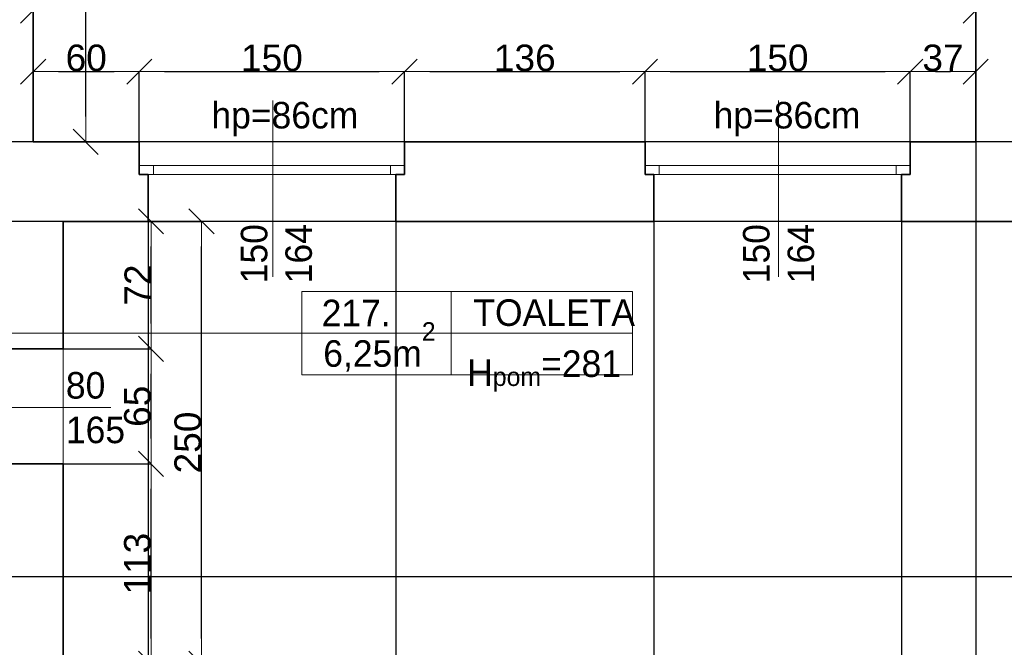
# Model space of a CAD drawing. Header units: metres. Extents: x 7506757 to 756746378, y 5735207 to 582114514.
# Tile 179 of 256: x 7535107 to 7540675, y 5888708 to 5892256. Entities that reach past the tile are written whole.
import ezdxf

# ---------------------------------------------------------------- set-up
doc = ezdxf.new("R2010")
doc.units = ezdxf.units.M
doc.header["$MEASUREMENT"] = 0
doc.header["$PDMODE"] = 2
doc.layers.get('0').update_dxf_attribs({"color": 250, "linetype": 'CONTINUOUS', "lineweight": 100, "plot": 0})
doc.layers.get('Defpoints').update_dxf_attribs({"linetype": 'CONTINUOUS'})
for name, color, linetype, lineweight in [('2D - Ogolne46', 7, 'CONTINUOUS', 18), ('M_OCIANA6', 5, 'CONTINUOUS', 35), ('M_OPISY1', 7, 'CONTINUOUS', 13), ('M_OPISY141', 7, 'CONTINUOUS', 0), ('m_umeblowanie1', 7, 'CONTINUOUS', 13), ('opis1', 7, 'CONTINUOUS', 13)]:
    doc.layers.add(name, color=color, linetype=linetype, lineweight=lineweight)
doc.layers.add('M_OPISY', color=7, linetype='CONTINUOUS')
doc.layers.add('PWYMIAR', color=7, linetype='CONTINUOUS')
doc.styles.add('GENERATED_STYLE_1', font='arial.ttf')
doc.styles.add('GENERATED_STYLE_2', font='txt')
doc.dimstyles.new('GENERATED_STYLE__1', dxfattribs={"dimtxt": 150, "dimasz": 142.5, "dimexe": 0.18, "dimexo": 0, "dimgap": 0.09, "dimtad": 1, "dimdec": 0, "dimlfac": 0.1, "dimzin": 0, "dimdsep": 46, "dimtxsty": 'GENERATED_STYLE_1', "dimblk": 'ARROWHEAD_6', "dimblk1": 'ARROWHEAD_6', "dimblk2": 'ARROWHEAD_6', "dimcen": 0.09, "dimclrd": 251, "dimclre": 251, "dimclrt": 7, "dimazin": 0, "dimtfac": 1, "dimtdec": 4, "dimtmove": 0, "dimatfit": 3, "dimfxl": 0, "dimtolj": 1, "dimtzin": 0, "dimarcsym": 0})
doc.dimstyles.new('GENERATED_STYLE__2', dxfattribs={"dimtxt": 150, "dimasz": 142.5, "dimexe": 0.18, "dimexo": 0, "dimgap": 0.09, "dimtad": 1, "dimtih": 1, "dimtoh": 1, "dimdec": 0, "dimlfac": 0.1, "dimzin": 0, "dimdsep": 46, "dimtxsty": 'GENERATED_STYLE_1', "dimblk": 'ARROWHEAD_6', "dimblk1": 'ARROWHEAD_6', "dimblk2": 'ARROWHEAD_6', "dimcen": 0.09, "dimclrd": 251, "dimclre": 251, "dimclrt": 7, "dimazin": 0, "dimtfac": 1, "dimtdec": 4, "dimtmove": 0, "dimatfit": 3, "dimfxl": 0, "dimtolj": 1, "dimtzin": 0, "dimarcsym": 0})
doc.dimstyles.new('GENERATED_STYLE__4', dxfattribs={"dimtxt": 150, "dimasz": 142.5, "dimexe": 0.18, "dimexo": 0, "dimgap": 0.09, "dimtad": 1, "dimtih": 1, "dimtoh": 1, "dimdec": 0, "dimlfac": 0.1, "dimzin": 0, "dimdsep": 46, "dimtxsty": 'GENERATED_STYLE_1', "dimblk": 'ARROWHEAD_6', "dimblk1": 'ARROWHEAD_6', "dimblk2": 'ARROWHEAD_6', "dimcen": 0.09, "dimclrd": 251, "dimclre": 251, "dimclrt": 7, "dimazin": 0, "dimtfac": 1, "dimtdec": 4, "dimtmove": 2, "dimatfit": 3, "dimfxl": 0, "dimtolj": 1, "dimtzin": 0, "dimarcsym": 0})

# ---------------------------------------------------------------- blocks, each defined once
blk = doc.blocks.new('Linia_107', base_point=(595573.7, 339504.4))
at = {"layer": 'M_OPISY1', "linetype": 'Continuous'}
blk.add_hatch(color=256, dxfattribs=at).paths.add_polyline_path([(593425.9, 339504.4), (593422.1, 339523.5), (593411.2, 339539.7), (593395, 339550.6), (593375.9, 339554.4), (593356.7, 339550.6), (593340.5, 339539.7), (593329.7, 339523.5), (593325.9, 339504.4), (593329.7, 339485.3), (593340.5, 339469), (593356.7, 339458.2), (593375.9, 339454.4), (593395, 339458.2), (593411.2, 339469), (593422.1, 339485.3)], flags=0)
blk.add_circle((593375.9, 339504.4), 50, dxfattribs=at)
at = {"layer": 'M_OPISY141', "linetype": 'Continuous'}
blk.add_line((595573.7, 339504.4), (593425.9, 339504.4), dxfattribs=at)
blk = doc.blocks.new('ARROWHEAD_6')
at = {"color": 0, "linetype": 'Continuous', "lineweight": 0}
for p, q in [((-0.5, -0.5), (0.5, 0.5)), ((0, 0), (-1, 0))]:
    blk.add_line(p, q, dxfattribs=at)
blk = doc.blocks.new('*D5059')
at = {"layer": 'Defpoints', "color": 0, "linetype": 'Continuous', "transparency": 16777216}
for p in [(7535783.4, 5891962.2), (7535183.4, 5891565.6), (7535783.4, 5891565.6)]:
    blk.add_point(p, dxfattribs=at)
at = {"layer": 'PWYMIAR', "color": 251, "linetype": 'Continuous', "lineweight": -2, "transparency": 16777216}
for p, q in [((7535183.4, 5891565.6), (7535183.4, 5891962.4)), ((7535325.9, 5891962.2), (7535640.9, 5891962.2)), ((7535783.4, 5891565.6), (7535783.4, 5891962.4))]:
    blk.add_line(p, q, dxfattribs=at)
at = {"layer": 'PWYMIAR', "color": 251, "linetype": 'Continuous', "lineweight": -2, "transparency": 16777216, "xscale": 142.5, "yscale": 142.5, "zscale": 142.5, "rotation": 180}
blk.add_blockref('ARROWHEAD_6', (7535183.4, 5891962.2), dxfattribs=at)
at = {"layer": 'PWYMIAR', "color": 251, "linetype": 'Continuous', "lineweight": -2, "transparency": 16777216, "xscale": 142.5, "yscale": 142.5, "zscale": 142.5}
blk.add_blockref('ARROWHEAD_6', (7535783.4, 5891962.2), dxfattribs=at)
at = {"layer": 'PWYMIAR', "color": 7, "linetype": 'Continuous', "lineweight": 13, "transparency": 16777216, "insert": (7535483.4, 5892038.9), "char_height": 150, "attachment_point": 5, "style": 'GENERATED_STYLE_1'}
blk.add_mtext('\\A1;60', dxfattribs=at)
blk = doc.blocks.new('*D5060')
at = {"layer": 'Defpoints', "color": 0, "linetype": 'Continuous', "transparency": 16777216}
for p in [(7537283.4, 5891962.2), (7535783.4, 5891565.6), (7537283.4, 5891565.6)]:
    blk.add_point(p, dxfattribs=at)
at = {"layer": 'PWYMIAR', "color": 251, "linetype": 'Continuous', "lineweight": -2, "transparency": 16777216}
for p, q in [((7535783.4, 5891565.6), (7535783.4, 5891962.4)), ((7535925.9, 5891962.2), (7537140.9, 5891962.2)), ((7537283.4, 5891565.6), (7537283.4, 5891962.4))]:
    blk.add_line(p, q, dxfattribs=at)
at = {"layer": 'PWYMIAR', "color": 251, "linetype": 'Continuous', "lineweight": -2, "transparency": 16777216, "xscale": 142.5, "yscale": 142.5, "zscale": 142.5, "rotation": 180}
blk.add_blockref('ARROWHEAD_6', (7535783.4, 5891962.2), dxfattribs=at)
at = {"layer": 'PWYMIAR', "color": 251, "linetype": 'Continuous', "lineweight": -2, "transparency": 16777216, "xscale": 142.5, "yscale": 142.5, "zscale": 142.5}
blk.add_blockref('ARROWHEAD_6', (7537283.4, 5891962.2), dxfattribs=at)
at = {"layer": 'PWYMIAR', "color": 7, "linetype": 'Continuous', "lineweight": 13, "transparency": 16777216, "insert": (7536533.4, 5892038.9), "char_height": 150, "attachment_point": 5, "style": 'GENERATED_STYLE_1'}
blk.add_mtext('\\A1;150', dxfattribs=at)
blk = doc.blocks.new('*D5061')
at = {"layer": 'Defpoints', "color": 0, "linetype": 'Continuous', "transparency": 16777216}
for p in [(7538643.4, 5891962.2), (7537283.4, 5891565.6), (7538643.4, 5891565.6)]:
    blk.add_point(p, dxfattribs=at)
at = {"layer": 'PWYMIAR', "color": 251, "linetype": 'Continuous', "lineweight": -2, "transparency": 16777216}
for p, q in [((7537283.4, 5891565.6), (7537283.4, 5891962.4)), ((7537425.9, 5891962.2), (7538500.9, 5891962.2)), ((7538643.4, 5891565.6), (7538643.4, 5891962.4))]:
    blk.add_line(p, q, dxfattribs=at)
at = {"layer": 'PWYMIAR', "color": 251, "linetype": 'Continuous', "lineweight": -2, "transparency": 16777216, "xscale": 142.5, "yscale": 142.5, "zscale": 142.5, "rotation": 180}
blk.add_blockref('ARROWHEAD_6', (7537283.4, 5891962.2), dxfattribs=at)
at = {"layer": 'PWYMIAR', "color": 251, "linetype": 'Continuous', "lineweight": -2, "transparency": 16777216, "xscale": 142.5, "yscale": 142.5, "zscale": 142.5}
blk.add_blockref('ARROWHEAD_6', (7538643.4, 5891962.2), dxfattribs=at)
at = {"layer": 'PWYMIAR', "color": 7, "linetype": 'Continuous', "lineweight": 13, "transparency": 16777216, "insert": (7537963.4, 5892038.9), "char_height": 150, "attachment_point": 5, "style": 'GENERATED_STYLE_1'}
blk.add_mtext('\\A1;136', dxfattribs=at)
blk = doc.blocks.new('*D5062')
at = {"layer": 'Defpoints', "color": 0, "linetype": 'Continuous', "transparency": 16777216}
for p in [(7540143.4, 5891962.2), (7538643.4, 5891565.6), (7540143.4, 5891565.6)]:
    blk.add_point(p, dxfattribs=at)
at = {"layer": 'PWYMIAR', "color": 251, "linetype": 'Continuous', "lineweight": -2, "transparency": 16777216}
for p, q in [((7538643.4, 5891565.6), (7538643.4, 5891962.4)), ((7538785.9, 5891962.2), (7540000.9, 5891962.2)), ((7540143.4, 5891565.6), (7540143.4, 5891962.4))]:
    blk.add_line(p, q, dxfattribs=at)
at = {"layer": 'PWYMIAR', "color": 251, "linetype": 'Continuous', "lineweight": -2, "transparency": 16777216, "xscale": 142.5, "yscale": 142.5, "zscale": 142.5, "rotation": 180}
blk.add_blockref('ARROWHEAD_6', (7538643.4, 5891962.2), dxfattribs=at)
at = {"layer": 'PWYMIAR', "color": 251, "linetype": 'Continuous', "lineweight": -2, "transparency": 16777216, "xscale": 142.5, "yscale": 142.5, "zscale": 142.5}
blk.add_blockref('ARROWHEAD_6', (7540143.4, 5891962.2), dxfattribs=at)
at = {"layer": 'PWYMIAR', "color": 7, "linetype": 'Continuous', "lineweight": 13, "transparency": 16777216, "insert": (7539393.4, 5892038.9), "char_height": 150, "attachment_point": 5, "style": 'GENERATED_STYLE_1'}
blk.add_mtext('\\A1;150', dxfattribs=at)
blk = doc.blocks.new('*D5063')
at = {"layer": 'Defpoints', "color": 0, "linetype": 'Continuous', "transparency": 16777216}
for p in [(7540513.4, 5891962.2), (7540143.4, 5891565.6), (7540513.4, 5891565.6)]:
    blk.add_point(p, dxfattribs=at)
at = {"layer": 'PWYMIAR', "color": 251, "linetype": 'Continuous', "lineweight": -2, "transparency": 16777216}
for p, q in [((7540143.4, 5891565.6), (7540143.4, 5891962.4)), ((7540285.9, 5891962.2), (7540370.9, 5891962.2)), ((7540513.4, 5891565.6), (7540513.4, 5891962.4))]:
    blk.add_line(p, q, dxfattribs=at)
at = {"layer": 'PWYMIAR', "color": 251, "linetype": 'Continuous', "lineweight": -2, "transparency": 16777216, "xscale": 142.5, "yscale": 142.5, "zscale": 142.5, "rotation": 180}
blk.add_blockref('ARROWHEAD_6', (7540143.4, 5891962.2), dxfattribs=at)
at = {"layer": 'PWYMIAR', "color": 251, "linetype": 'Continuous', "lineweight": -2, "transparency": 16777216, "xscale": 142.5, "yscale": 142.5, "zscale": 142.5}
blk.add_blockref('ARROWHEAD_6', (7540513.4, 5891962.2), dxfattribs=at)
at = {"layer": 'PWYMIAR', "color": 7, "linetype": 'Continuous', "lineweight": 13, "transparency": 16777216, "insert": (7540328.4, 5892038.9), "char_height": 150, "attachment_point": 5, "style": 'GENERATED_STYLE_1'}
blk.add_mtext('\\A1;37', dxfattribs=at)
blk = doc.blocks.new('*D5072')
at = {"layer": 'Defpoints', "color": 0, "linetype": 'Continuous', "transparency": 16777216}
for p in [(7540513.4, 5892307.6), (7535183.4, 5891565.6), (7540513.4, 5891565.6)]:
    blk.add_point(p, dxfattribs=at)
at = {"layer": 'PWYMIAR', "color": 251, "linetype": 'Continuous', "lineweight": -2, "transparency": 16777216}
for p, q in [((7535183.4, 5891565.6), (7535183.4, 5892307.8)), ((7535325.9, 5892307.6), (7540370.9, 5892307.6)), ((7540513.4, 5891565.6), (7540513.4, 5892307.8))]:
    blk.add_line(p, q, dxfattribs=at)
at = {"layer": 'PWYMIAR', "color": 251, "linetype": 'Continuous', "lineweight": -2, "transparency": 16777216, "xscale": 142.5, "yscale": 142.5, "zscale": 142.5, "rotation": 180}
blk.add_blockref('ARROWHEAD_6', (7535183.4, 5892307.6), dxfattribs=at)
at = {"layer": 'PWYMIAR', "color": 251, "linetype": 'Continuous', "lineweight": -2, "transparency": 16777216, "xscale": 142.5, "yscale": 142.5, "zscale": 142.5}
blk.add_blockref('ARROWHEAD_6', (7540513.4, 5892307.6), dxfattribs=at)
at = {"layer": 'PWYMIAR', "color": 7, "linetype": 'Continuous', "lineweight": 13, "transparency": 16777216, "insert": (7537848.4, 5892384.3), "char_height": 150, "attachment_point": 5, "style": 'GENERATED_STYLE_1'}
blk.add_mtext('\\A1;533', dxfattribs=at)
blk = doc.blocks.new('*D5079')
at = {"layer": 'Defpoints', "color": 0, "linetype": 'Continuous', "transparency": 16777216}
for p in [(7535183.4, 5895695.6), (7535480.3, 5895695.6), (7535183.4, 5891565.6)]:
    blk.add_point(p, dxfattribs=at)
at = {"layer": 'PWYMIAR', "color": 251, "linetype": 'Continuous', "lineweight": -2, "transparency": 16777216}
for p, q in [((7535183.4, 5895695.6), (7535480.5, 5895695.6)), ((7535480.3, 5891708.1), (7535480.3, 5895553.1)), ((7535183.4, 5891565.6), (7535480.5, 5891565.6))]:
    blk.add_line(p, q, dxfattribs=at)
at = {"layer": 'PWYMIAR', "color": 251, "linetype": 'Continuous', "lineweight": -2, "transparency": 16777216, "xscale": 142.5, "yscale": 142.5, "zscale": 142.5}
for p, rotation in [((7535480.3, 5895695.6), 90), ((7535480.3, 5891565.6), 270)]:
    blk.add_blockref('ARROWHEAD_6', p, dxfattribs=dict(at, rotation=rotation))
at = {"layer": 'PWYMIAR', "color": 7, "linetype": 'Continuous', "lineweight": 13, "transparency": 16777216, "insert": (7535403.6, 5893630.6), "char_height": 150, "attachment_point": 5, "rotation": 90, "style": 'GENERATED_STYLE_1'}
blk.add_mtext('\\A1;413', dxfattribs=at)
blk = doc.blocks.new('*D5270')
at = {"layer": 'Defpoints', "color": 0, "linetype": 'Continuous', "transparency": 16777216}
for p in [(7535833.4, 5891115.6), (7535353.4, 5888615.6), (7535833.4, 5887248.3)]:
    blk.add_point(p, dxfattribs=at)
at = {"layer": 'PWYMIAR', "color": 251, "linetype": 'Continuous', "lineweight": -2, "transparency": 16777216}
for p, q in [((7535833.4, 5891115.6), (7535833.4, 5887248.1)), ((7535353.4, 5888615.6), (7535353.4, 5887248.1)), ((7535495.9, 5887248.3), (7535690.9, 5887248.3))]:
    blk.add_line(p, q, dxfattribs=at)
at = {"layer": 'PWYMIAR', "color": 251, "linetype": 'Continuous', "lineweight": -2, "transparency": 16777216, "xscale": 142.5, "yscale": 142.5, "zscale": 142.5, "rotation": 180}
blk.add_blockref('ARROWHEAD_6', (7535353.4, 5887248.3), dxfattribs=at)
at = {"layer": 'PWYMIAR', "color": 251, "linetype": 'Continuous', "lineweight": -2, "transparency": 16777216, "xscale": 142.5, "yscale": 142.5, "zscale": 142.5}
blk.add_blockref('ARROWHEAD_6', (7535833.4, 5887248.3), dxfattribs=at)
at = {"layer": 'PWYMIAR', "color": 7, "linetype": 'Continuous', "lineweight": 13, "transparency": 16777216, "insert": (7535593.4, 5887325), "char_height": 150, "attachment_point": 5, "style": 'GENERATED_STYLE_1'}
blk.add_mtext('\\A1;48', dxfattribs=at)
blk = doc.blocks.new('*D5271')
at = {"layer": 'Defpoints', "color": 0, "linetype": 'Continuous', "transparency": 16777216}
for p in [(7535833.4, 5891115.6), (7537233.4, 5891115.6), (7537233.4, 5887248.3)]:
    blk.add_point(p, dxfattribs=at)
at = {"layer": 'PWYMIAR', "color": 251, "linetype": 'Continuous', "lineweight": -2, "transparency": 16777216}
for p, q in [((7535833.4, 5891115.6), (7535833.4, 5887248.1)), ((7537233.4, 5891115.6), (7537233.4, 5887248.1)), ((7535975.9, 5887248.3), (7537090.9, 5887248.3))]:
    blk.add_line(p, q, dxfattribs=at)
at = {"layer": 'PWYMIAR', "color": 251, "linetype": 'Continuous', "lineweight": -2, "transparency": 16777216, "xscale": 142.5, "yscale": 142.5, "zscale": 142.5, "rotation": 180}
blk.add_blockref('ARROWHEAD_6', (7535833.4, 5887248.3), dxfattribs=at)
at = {"layer": 'PWYMIAR', "color": 251, "linetype": 'Continuous', "lineweight": -2, "transparency": 16777216, "xscale": 142.5, "yscale": 142.5, "zscale": 142.5}
blk.add_blockref('ARROWHEAD_6', (7537233.4, 5887248.3), dxfattribs=at)
at = {"layer": 'PWYMIAR', "color": 7, "linetype": 'Continuous', "lineweight": 13, "transparency": 16777216, "insert": (7536533.4, 5887325), "char_height": 150, "attachment_point": 5, "style": 'GENERATED_STYLE_1'}
blk.add_mtext('\\A1;140', dxfattribs=at)
blk = doc.blocks.new('*D5272')
at = {"layer": 'Defpoints', "color": 0, "linetype": 'Continuous', "transparency": 16777216}
for p in [(7537233.4, 5891115.6), (7538693.4, 5891115.6), (7538693.4, 5887248.3)]:
    blk.add_point(p, dxfattribs=at)
at = {"layer": 'PWYMIAR', "color": 251, "linetype": 'Continuous', "lineweight": -2, "transparency": 16777216}
for p, q in [((7537233.4, 5891115.6), (7537233.4, 5887248.1)), ((7538693.4, 5891115.6), (7538693.4, 5887248.1)), ((7537375.9, 5887248.3), (7538550.9, 5887248.3))]:
    blk.add_line(p, q, dxfattribs=at)
at = {"layer": 'PWYMIAR', "color": 251, "linetype": 'Continuous', "lineweight": -2, "transparency": 16777216, "xscale": 142.5, "yscale": 142.5, "zscale": 142.5, "rotation": 180}
blk.add_blockref('ARROWHEAD_6', (7537233.4, 5887248.3), dxfattribs=at)
at = {"layer": 'PWYMIAR', "color": 251, "linetype": 'Continuous', "lineweight": -2, "transparency": 16777216, "xscale": 142.5, "yscale": 142.5, "zscale": 142.5}
blk.add_blockref('ARROWHEAD_6', (7538693.4, 5887248.3), dxfattribs=at)
at = {"layer": 'PWYMIAR', "color": 7, "linetype": 'Continuous', "lineweight": 13, "transparency": 16777216, "insert": (7537963.4, 5887325), "char_height": 150, "attachment_point": 5, "style": 'GENERATED_STYLE_1'}
blk.add_mtext('\\A1;146', dxfattribs=at)
blk = doc.blocks.new('*D5273')
at = {"layer": 'Defpoints', "color": 0, "linetype": 'Continuous', "transparency": 16777216}
for p in [(7538693.4, 5891115.6), (7540093.4, 5891115.6), (7540093.4, 5887248.3)]:
    blk.add_point(p, dxfattribs=at)
at = {"layer": 'PWYMIAR', "color": 251, "linetype": 'Continuous', "lineweight": -2, "transparency": 16777216}
for p, q in [((7538693.4, 5891115.6), (7538693.4, 5887248.1)), ((7540093.4, 5891115.6), (7540093.4, 5887248.1)), ((7538835.9, 5887248.3), (7539950.9, 5887248.3))]:
    blk.add_line(p, q, dxfattribs=at)
at = {"layer": 'PWYMIAR', "color": 251, "linetype": 'Continuous', "lineweight": -2, "transparency": 16777216, "xscale": 142.5, "yscale": 142.5, "zscale": 142.5, "rotation": 180}
blk.add_blockref('ARROWHEAD_6', (7538693.4, 5887248.3), dxfattribs=at)
at = {"layer": 'PWYMIAR', "color": 251, "linetype": 'Continuous', "lineweight": -2, "transparency": 16777216, "xscale": 142.5, "yscale": 142.5, "zscale": 142.5}
blk.add_blockref('ARROWHEAD_6', (7540093.4, 5887248.3), dxfattribs=at)
at = {"layer": 'PWYMIAR', "color": 7, "linetype": 'Continuous', "lineweight": 13, "transparency": 16777216, "insert": (7539393.4, 5887325), "char_height": 150, "attachment_point": 5, "style": 'GENERATED_STYLE_1'}
blk.add_mtext('\\A1;140', dxfattribs=at)
blk = doc.blocks.new('*D5274')
at = {"layer": 'Defpoints', "color": 0, "linetype": 'Continuous', "transparency": 16777216}
for p in [(7540093.4, 5891115.6), (7541753.4, 5891115.6), (7541753.4, 5887248.3)]:
    blk.add_point(p, dxfattribs=at)
at = {"layer": 'PWYMIAR', "color": 251, "linetype": 'Continuous', "lineweight": -2, "transparency": 16777216}
for p, q in [((7540093.4, 5891115.6), (7540093.4, 5887248.1)), ((7541753.4, 5891115.6), (7541753.4, 5887248.1)), ((7540235.9, 5887248.3), (7541610.9, 5887248.3))]:
    blk.add_line(p, q, dxfattribs=at)
at = {"layer": 'PWYMIAR', "color": 251, "linetype": 'Continuous', "lineweight": -2, "transparency": 16777216, "xscale": 142.5, "yscale": 142.5, "zscale": 142.5, "rotation": 180}
blk.add_blockref('ARROWHEAD_6', (7540093.4, 5887248.3), dxfattribs=at)
at = {"layer": 'PWYMIAR', "color": 251, "linetype": 'Continuous', "lineweight": -2, "transparency": 16777216, "xscale": 142.5, "yscale": 142.5, "zscale": 142.5}
blk.add_blockref('ARROWHEAD_6', (7541753.4, 5887248.3), dxfattribs=at)
at = {"layer": 'PWYMIAR', "color": 7, "linetype": 'Continuous', "lineweight": 13, "transparency": 16777216, "insert": (7540923.4, 5887325), "char_height": 150, "attachment_point": 5, "style": 'GENERATED_STYLE_1'}
blk.add_mtext('\\A1;166', dxfattribs=at)
blk = doc.blocks.new('*D5283')
at = {"layer": 'Defpoints', "color": 0, "linetype": 'Continuous', "transparency": 16777216}
for p in [(7531907.1, 5889105.6), (7552133.4, 5889105.6), (7527313.4, 5889055.6)]:
    blk.add_point(p, dxfattribs=at)
at = {"layer": 'PWYMIAR', "color": 251, "linetype": 'Continuous', "lineweight": -2, "transparency": 16777216}
for p, q in [((7531907.1, 5889248.1), (7531907.1, 5889490.2)), ((7552133.4, 5889105.6), (7531906.9, 5889105.6)), ((7531907.1, 5889055.6), (7531907.1, 5889105.6)), ((7527313.4, 5889055.6), (7531907.3, 5889055.6)), ((7531907.1, 5888913.1), (7531907.1, 5888770.6))]:
    blk.add_line(p, q, dxfattribs=at)
at = {"layer": 'PWYMIAR', "color": 251, "linetype": 'Continuous', "lineweight": -2, "transparency": 16777216, "xscale": 142.5, "yscale": 142.5, "zscale": 142.5}
for p, rotation in [((7531907.1, 5889105.6), 270), ((7531907.1, 5889055.6), 90)]:
    blk.add_blockref('ARROWHEAD_6', p, dxfattribs=dict(at, rotation=rotation))
at = {"layer": 'PWYMIAR', "color": 7, "linetype": 'Continuous', "lineweight": 13, "transparency": 16777216, "insert": (7531830.8, 5889440.4), "char_height": 150, "attachment_point": 5, "rotation": 90, "style": 'GENERATED_STYLE_1'}
blk.add_mtext('\\A1;5', dxfattribs=at)
blk = doc.blocks.new('*D5284')
at = {"layer": 'Defpoints', "color": 0, "linetype": 'Continuous', "transparency": 16777216}
for p in [(7531907.1, 5889235.6), (7532713.4, 5889235.6), (7552133.4, 5889105.6)]:
    blk.add_point(p, dxfattribs=at)
at = {"layer": 'PWYMIAR', "color": 251, "linetype": 'Continuous', "lineweight": -2, "transparency": 16777216}
for p, q in [((7531907.1, 5889378.1), (7531907.1, 5889721.5)), ((7532713.4, 5889235.6), (7531906.9, 5889235.6)), ((7531907.1, 5889105.6), (7531907.1, 5889235.6)), ((7552133.4, 5889105.6), (7531906.9, 5889105.6)), ((7531907.1, 5888963.1), (7531907.1, 5888820.6))]:
    blk.add_line(p, q, dxfattribs=at)
at = {"layer": 'PWYMIAR', "color": 251, "linetype": 'Continuous', "lineweight": -2, "transparency": 16777216, "xscale": 142.5, "yscale": 142.5, "zscale": 142.5}
for p, rotation in [((7531907.1, 5889235.6), 270), ((7531907.1, 5889105.6), 90)]:
    blk.add_blockref('ARROWHEAD_6', p, dxfattribs=dict(at, rotation=rotation))
at = {"layer": 'PWYMIAR', "color": 7, "linetype": 'Continuous', "lineweight": 13, "transparency": 16777216, "insert": (7531830.4, 5889621.1), "char_height": 150, "attachment_point": 5, "rotation": 90, "style": 'GENERATED_STYLE_1'}
blk.add_mtext('\\A1;13', dxfattribs=at)
blk = doc.blocks.new('*D5285')
at = {"layer": 'Defpoints', "color": 0, "linetype": 'Continuous', "transparency": 16777216}
for p in [(7531907.1, 5891115.6), (7549553.4, 5891115.6), (7532713.4, 5889235.6)]:
    blk.add_point(p, dxfattribs=at)
at = {"layer": 'PWYMIAR', "color": 251, "linetype": 'Continuous', "lineweight": -2, "transparency": 16777216}
for p, q in [((7549553.4, 5891115.6), (7531906.9, 5891115.6)), ((7531907.1, 5889378.1), (7531907.1, 5890973.1)), ((7532713.4, 5889235.6), (7531906.9, 5889235.6))]:
    blk.add_line(p, q, dxfattribs=at)
at = {"layer": 'PWYMIAR', "color": 251, "linetype": 'Continuous', "lineweight": -2, "transparency": 16777216, "xscale": 142.5, "yscale": 142.5, "zscale": 142.5}
for p, rotation in [((7531907.1, 5891115.6), 90), ((7531907.1, 5889235.6), 270)]:
    blk.add_blockref('ARROWHEAD_6', p, dxfattribs=dict(at, rotation=rotation))
at = {"layer": 'PWYMIAR', "color": 7, "linetype": 'Continuous', "lineweight": 13, "transparency": 16777216, "insert": (7531830.5, 5890175.6), "char_height": 150, "attachment_point": 5, "rotation": 90, "style": 'GENERATED_STYLE_1'}
blk.add_mtext('\\A1;188', dxfattribs=at)
blk = doc.blocks.new('*D5286')
at = {"layer": 'Defpoints', "color": 0, "linetype": 'Continuous', "transparency": 16777216}
for p in [(7531907.1, 5891565.6), (7543943.4, 5891565.6), (7549553.4, 5891115.6)]:
    blk.add_point(p, dxfattribs=at)
at = {"layer": 'PWYMIAR', "color": 251, "linetype": 'Continuous', "lineweight": -2, "transparency": 16777216}
for p, q in [((7543943.4, 5891565.6), (7531906.9, 5891565.6)), ((7531907.1, 5891258.1), (7531907.1, 5891423.1)), ((7549553.4, 5891115.6), (7531906.9, 5891115.6))]:
    blk.add_line(p, q, dxfattribs=at)
at = {"layer": 'PWYMIAR', "color": 251, "linetype": 'Continuous', "lineweight": -2, "transparency": 16777216, "xscale": 142.5, "yscale": 142.5, "zscale": 142.5}
for p, rotation in [((7531907.1, 5891565.6), 90), ((7531907.1, 5891115.6), 270)]:
    blk.add_blockref('ARROWHEAD_6', p, dxfattribs=dict(at, rotation=rotation))
at = {"layer": 'PWYMIAR', "color": 7, "linetype": 'Continuous', "lineweight": 13, "transparency": 16777216, "insert": (7531830.8, 5891340.6), "char_height": 150, "attachment_point": 5, "rotation": 90, "style": 'GENERATED_STYLE_1'}
blk.add_mtext('\\A1;45', dxfattribs=at)
blk = doc.blocks.new('*D5291')
at = {"layer": 'Defpoints', "color": 0, "linetype": 'Continuous', "transparency": 16777216}
for p in [(7534733.4, 5889235.6), (7535353.4, 5888615.6), (7535353.4, 5886859.1)]:
    blk.add_point(p, dxfattribs=at)
at = {"layer": 'PWYMIAR', "color": 251, "linetype": 'Continuous', "lineweight": -2, "transparency": 16777216}
for p, q in [((7534733.4, 5889235.6), (7534733.4, 5886858.9)), ((7535353.4, 5888615.6), (7535353.4, 5886858.9)), ((7534875.9, 5886859.1), (7535210.9, 5886859.1))]:
    blk.add_line(p, q, dxfattribs=at)
at = {"layer": 'PWYMIAR', "color": 251, "linetype": 'Continuous', "lineweight": -2, "transparency": 16777216, "xscale": 142.5, "yscale": 142.5, "zscale": 142.5, "rotation": 180}
blk.add_blockref('ARROWHEAD_6', (7534733.4, 5886859.1), dxfattribs=at)
at = {"layer": 'PWYMIAR', "color": 251, "linetype": 'Continuous', "lineweight": -2, "transparency": 16777216, "xscale": 142.5, "yscale": 142.5, "zscale": 142.5}
blk.add_blockref('ARROWHEAD_6', (7535353.4, 5886859.1), dxfattribs=at)
at = {"layer": 'PWYMIAR', "color": 7, "linetype": 'Continuous', "lineweight": 13, "transparency": 16777216, "insert": (7535043.4, 5886935.8), "char_height": 150, "attachment_point": 5, "style": 'GENERATED_STYLE_1'}
blk.add_mtext('\\A1;62', dxfattribs=at)
blk = doc.blocks.new('*D5292')
at = {"layer": 'Defpoints', "color": 0, "linetype": 'Continuous', "transparency": 16777216}
for p in [(7540513.4, 5891565.6), (7535353.4, 5888615.6), (7540513.4, 5886859.1)]:
    blk.add_point(p, dxfattribs=at)
at = {"layer": 'PWYMIAR', "color": 251, "linetype": 'Continuous', "lineweight": -2, "transparency": 16777216}
for p, q in [((7540513.4, 5891565.6), (7540513.4, 5886858.9)), ((7535353.4, 5888615.6), (7535353.4, 5886858.9)), ((7535495.9, 5886859.1), (7540370.9, 5886859.1))]:
    blk.add_line(p, q, dxfattribs=at)
at = {"layer": 'PWYMIAR', "color": 251, "linetype": 'Continuous', "lineweight": -2, "transparency": 16777216, "xscale": 142.5, "yscale": 142.5, "zscale": 142.5, "rotation": 180}
blk.add_blockref('ARROWHEAD_6', (7535353.4, 5886859.1), dxfattribs=at)
at = {"layer": 'PWYMIAR', "color": 251, "linetype": 'Continuous', "lineweight": -2, "transparency": 16777216, "xscale": 142.5, "yscale": 142.5, "zscale": 142.5}
blk.add_blockref('ARROWHEAD_6', (7540513.4, 5886859.1), dxfattribs=at)
at = {"layer": 'PWYMIAR', "color": 7, "linetype": 'Continuous', "lineweight": 13, "transparency": 16777216, "insert": (7537933.4, 5886935.8), "char_height": 150, "attachment_point": 5, "style": 'GENERATED_STYLE_1'}
blk.add_mtext('\\A1;516', dxfattribs=at)
blk = doc.blocks.new('*D5293')
at = {"layer": 'Defpoints', "color": 0, "linetype": 'Continuous', "transparency": 16777216}
for p in [(7540513.4, 5891565.6), (7540963.4, 5891565.6), (7540963.4, 5886859.1)]:
    blk.add_point(p, dxfattribs=at)
at = {"layer": 'PWYMIAR', "color": 251, "linetype": 'Continuous', "lineweight": -2, "transparency": 16777216}
for p, q in [((7540513.4, 5891565.6), (7540513.4, 5886858.9)), ((7540963.4, 5891565.6), (7540963.4, 5886858.9)), ((7540655.9, 5886859.1), (7540820.9, 5886859.1))]:
    blk.add_line(p, q, dxfattribs=at)
at = {"layer": 'PWYMIAR', "color": 251, "linetype": 'Continuous', "lineweight": -2, "transparency": 16777216, "xscale": 142.5, "yscale": 142.5, "zscale": 142.5, "rotation": 180}
blk.add_blockref('ARROWHEAD_6', (7540513.4, 5886859.1), dxfattribs=at)
at = {"layer": 'PWYMIAR', "color": 251, "linetype": 'Continuous', "lineweight": -2, "transparency": 16777216, "xscale": 142.5, "yscale": 142.5, "zscale": 142.5}
blk.add_blockref('ARROWHEAD_6', (7540963.4, 5886859.1), dxfattribs=at)
at = {"layer": 'PWYMIAR', "color": 7, "linetype": 'Continuous', "lineweight": 13, "transparency": 16777216, "insert": (7540738.4, 5886935.5), "char_height": 150, "attachment_point": 5, "style": 'GENERATED_STYLE_1'}
blk.add_mtext('\\A1;45', dxfattribs=at)
blk = doc.blocks.new('*D5376')
at = {"layer": 'Defpoints', "color": 0, "linetype": 'Continuous', "transparency": 16777216}
for p in [(7535353.4, 5889745.6), (7535850.1, 5889745.6), (7535353.4, 5888615.6)]:
    blk.add_point(p, dxfattribs=at)
at = {"layer": 'PWYMIAR', "color": 251, "linetype": 'Continuous', "lineweight": -2, "transparency": 16777216}
for p, q in [((7535353.4, 5889745.6), (7535850.3, 5889745.6)), ((7535850.1, 5888758.1), (7535850.1, 5889603.1)), ((7535353.4, 5888615.6), (7535850.3, 5888615.6))]:
    blk.add_line(p, q, dxfattribs=at)
at = {"layer": 'PWYMIAR', "color": 251, "linetype": 'Continuous', "lineweight": -2, "transparency": 16777216, "xscale": 142.5, "yscale": 142.5, "zscale": 142.5}
for p, rotation in [((7535850.1, 5889745.6), 90), ((7535850.1, 5888615.6), 270)]:
    blk.add_blockref('ARROWHEAD_6', p, dxfattribs=dict(at, rotation=rotation))
at = {"layer": 'PWYMIAR', "color": 7, "linetype": 'Continuous', "lineweight": 13, "transparency": 16777216, "insert": (7535773.4, 5889180.6), "char_height": 150, "attachment_point": 5, "rotation": 90, "style": 'GENERATED_STYLE_1'}
blk.add_mtext('\\A1;113', dxfattribs=at)
blk = doc.blocks.new('*D5377')
at = {"layer": 'Defpoints', "color": 0, "linetype": 'Continuous', "transparency": 16777216}
for p in [(7535353.4, 5890395.6), (7535850.1, 5890395.6), (7535353.4, 5889745.6)]:
    blk.add_point(p, dxfattribs=at)
at = {"layer": 'PWYMIAR', "color": 251, "linetype": 'Continuous', "lineweight": -2, "transparency": 16777216}
for p, q in [((7535353.4, 5890395.6), (7535850.3, 5890395.6)), ((7535850.1, 5889888.1), (7535850.1, 5890253.1)), ((7535353.4, 5889745.6), (7535850.3, 5889745.6))]:
    blk.add_line(p, q, dxfattribs=at)
at = {"layer": 'PWYMIAR', "color": 251, "linetype": 'Continuous', "lineweight": -2, "transparency": 16777216, "xscale": 142.5, "yscale": 142.5, "zscale": 142.5}
for p, rotation in [((7535850.1, 5890395.6), 90), ((7535850.1, 5889745.6), 270)]:
    blk.add_blockref('ARROWHEAD_6', p, dxfattribs=dict(at, rotation=rotation))
at = {"layer": 'PWYMIAR', "color": 7, "linetype": 'Continuous', "lineweight": 13, "transparency": 16777216, "insert": (7535773.4, 5890070.6), "char_height": 150, "attachment_point": 5, "rotation": 90, "style": 'GENERATED_STYLE_1'}
blk.add_mtext('\\A1;65', dxfattribs=at)
blk = doc.blocks.new('*D5378')
at = {"layer": 'Defpoints', "color": 0, "linetype": 'Continuous', "transparency": 16777216}
for p in [(7535353.4, 5891115.6), (7535850.1, 5891115.6), (7535353.4, 5890395.6)]:
    blk.add_point(p, dxfattribs=at)
at = {"layer": 'PWYMIAR', "color": 251, "linetype": 'Continuous', "lineweight": -2, "transparency": 16777216}
for p, q in [((7535353.4, 5891115.6), (7535850.3, 5891115.6)), ((7535850.1, 5890538.1), (7535850.1, 5890973.1)), ((7535353.4, 5890395.6), (7535850.3, 5890395.6))]:
    blk.add_line(p, q, dxfattribs=at)
at = {"layer": 'PWYMIAR', "color": 251, "linetype": 'Continuous', "lineweight": -2, "transparency": 16777216, "xscale": 142.5, "yscale": 142.5, "zscale": 142.5}
for p, rotation in [((7535850.1, 5891115.6), 90), ((7535850.1, 5890395.6), 270)]:
    blk.add_blockref('ARROWHEAD_6', p, dxfattribs=dict(at, rotation=rotation))
at = {"layer": 'PWYMIAR', "color": 7, "linetype": 'Continuous', "lineweight": 13, "transparency": 16777216, "insert": (7535774.7, 5890755.6), "char_height": 150, "attachment_point": 5, "rotation": 90, "style": 'GENERATED_STYLE_1'}
blk.add_mtext('\\A1;72', dxfattribs=at)
blk = doc.blocks.new('*D5379')
at = {"layer": 'Defpoints', "color": 0, "linetype": 'Continuous', "transparency": 16777216}
for p in [(7535353.4, 5891115.6), (7536134.8, 5891115.6), (7535353.4, 5888615.6)]:
    blk.add_point(p, dxfattribs=at)
at = {"layer": 'PWYMIAR', "color": 251, "linetype": 'Continuous', "lineweight": -2, "transparency": 16777216}
for p, q in [((7535353.4, 5891115.6), (7536135, 5891115.6)), ((7536134.8, 5888758.1), (7536134.8, 5890973.1)), ((7535353.4, 5888615.6), (7536135, 5888615.6))]:
    blk.add_line(p, q, dxfattribs=at)
at = {"layer": 'PWYMIAR', "color": 251, "linetype": 'Continuous', "lineweight": -2, "transparency": 16777216, "xscale": 142.5, "yscale": 142.5, "zscale": 142.5}
for p, rotation in [((7536134.8, 5891115.6), 90), ((7536134.8, 5888615.6), 270)]:
    blk.add_blockref('ARROWHEAD_6', p, dxfattribs=dict(at, rotation=rotation))
at = {"layer": 'PWYMIAR', "color": 7, "linetype": 'Continuous', "lineweight": 13, "transparency": 16777216, "insert": (7536058.2, 5889865.6), "char_height": 150, "attachment_point": 5, "rotation": 90, "style": 'GENERATED_STYLE_1'}
blk.add_mtext('\\A1;250', dxfattribs=at)

msp = doc.modelspace()

# ---------------------------------------------------------------- linework, layer by layer
at = {"layer": 'M_OCIANA6', "linetype": 'Continuous'}
for p, q in [((7535183.4, 5891565.6), (7535183.4, 5895695.6)), ((7540513.4, 5891565.6), (7540513.4, 5895695.6)), ((7535783.4, 5891565.6), (7535183.4, 5891565.6)), ((7535783.4, 5891380.6), (7535783.4, 5891565.6)), ((7538643.4, 5891565.6), (7537283.4, 5891565.6)), ((7537283.4, 5891380.6), (7537283.4, 5891565.6)), ((7538643.4, 5891380.6), (7538643.4, 5891565.6)), ((7540513.4, 5891565.6), (7540143.4, 5891565.6)), ((7540143.4, 5891380.6), (7540143.4, 5891565.6)), ((7535783.4, 5891380.6), (7535833.4, 5891380.6)), ((7535833.4, 5891380.6), (7535833.4, 5891115.6)), ((7537283.4, 5891380.6), (7537233.4, 5891380.6)), ((7537233.4, 5891380.6), (7537233.4, 5891115.6)), ((7538643.4, 5891380.6), (7538693.4, 5891380.6)), ((7538693.4, 5891380.6), (7538693.4, 5891115.6)), ((7540143.4, 5891380.6), (7540093.4, 5891380.6)), ((7540093.4, 5891380.6), (7540093.4, 5891115.6)), ((7535353.4, 5891115.6), (7535353.4, 5890395.6)), ((7535833.4, 5891115.6), (7535353.4, 5891115.6)), ((7538693.4, 5891115.6), (7537233.4, 5891115.6)), ((7541753.4, 5891115.6), (7540093.4, 5891115.6)), ((7534958.4, 5890395.6), (7535353.4, 5890395.6)), ((7535353.4, 5889745.6), (7534958.4, 5889745.6)), ((7535353.4, 5889745.6), (7535353.4, 5888615.6))]:
    msp.add_line(p, q, dxfattribs=at)
at = {"layer": 'M_OPISY141', "linetype": 'Continuous'}
for p, q in [((7536538.4, 5890801.8), (7536538.4, 5891799)), ((7539398.4, 5890801.8), (7539398.4, 5891799)), ((7536702.4, 5890719.1), (7538573.4, 5890719.1)), ((7536702.4, 5890248), (7536702.4, 5890719.1)), ((7537546.9, 5890719.1), (7537546.9, 5890248)), ((7538573.4, 5890719.1), (7538573.4, 5890248)), ((7536702.4, 5890483.6), (7538573.4, 5890483.6)), ((7538573.4, 5890248), (7536702.4, 5890248)), ((7535623.3, 5890063.1), (7534626, 5890063.1))]:
    msp.add_line(p, q, dxfattribs=at)
at = {"layer": 'm_umeblowanie1', "linetype": 'Continuous'}
for p, q in [((7535773.4, 5891565.6), (7537283.4, 5891565.6)), ((7538643.4, 5891565.6), (7540143.4, 5891565.6)), ((7535783.4, 5891430.6), (7537283.4, 5891430.6)), ((7535833.4, 5891380.6), (7537283.4, 5891380.6)), ((7535863.4, 5891380.6), (7535863.4, 5891430.6)), ((7537203.4, 5891380.6), (7537203.4, 5891430.6)), ((7537203.4, 5891380.6), (7537233.4, 5891380.6)), ((7538643.4, 5891430.6), (7540143.4, 5891430.6)), ((7538693.4, 5891380.6), (7540143.4, 5891380.6)), ((7538723.4, 5891380.6), (7538723.4, 5891430.6)), ((7540063.4, 5891380.6), (7540063.4, 5891430.6)), ((7540063.4, 5891380.6), (7540093.4, 5891380.6)), ((7535833.4, 5891115.6), (7537233.4, 5891115.6)), ((7538693.4, 5891115.6), (7540093.4, 5891115.6)), ((7535353.4, 5890395.6), (7535353.4, 5889745.6))]:
    msp.add_line(p, q, dxfattribs=at)

# ---------------------------------------------------------------- block references
at = {"layer": 'M_OPISY', "linetype": 'Continuous'}
msp.add_blockref('Linia_107', (7536702.4, 5890483.6), dxfattribs=at)

# ---------------------------------------------------------------- texts
at = {"layer": '2D - Ogolne46', "linetype": 'Continuous', "insert": (7536823.8, 5890265.9), "char_height": 150, "attachment_point": 7, "style": 'GENERATED_STYLE_2'}
msp.add_mtext('{6,25m\\A1{\\H0.7x;\\S2^  ;}}', dxfattribs=at)
at = {"layer": 'opis1', "linetype": 'Continuous', "char_height": 150, "style": 'GENERATED_STYLE_2'}
for s, insert, attachment_point in [('{hp=86cm}', (7537022, 5891790.8), 3), ('{hp=86cm}', (7539862, 5891790.8), 3), ('{217.}', (7536814.9, 5890672.9), 1), ('{TOALETA}', (7537672.5, 5890674.9), 1), ('{H\\A1{\\H0.7x;\\S ^ pom;}=281}', (7537637.9, 5890437.3), 1)]:
    msp.add_mtext(s, dxfattribs=dict(at, insert=insert, attachment_point=attachment_point))
at = {"layer": 'opis1', "linetype": 'Continuous', "char_height": 150, "width": 349.992, "attachment_point": 1, "rotation": 90, "line_spacing_factor": 1.007581, "style": 'GENERATED_STYLE_2'}
for insert in [(7536357.6, 5890765.6), (7539197.6, 5890765.6)]:
    msp.add_mtext('{150\\P164}', dxfattribs=dict(at, insert=insert))
at = {"layer": 'opis1', "linetype": 'Continuous', "insert": (7535368.4, 5890263.9), "char_height": 150, "width": 349.992, "attachment_point": 1, "line_spacing_factor": 1.007581, "style": 'GENERATED_STYLE_2'}
msp.add_mtext('{80\\P165}', dxfattribs=at)

# ---------------------------------------------------------------- dimensions: what is measured, and where the dimension line sits
at = {"layer": 'PWYMIAR', "color": 251, "linetype": 'Continuous', "lineweight": 13}
for base, p1, p2, picture, middle in [((7535480.3, 5895695.6), (7535183.4, 5891565.6), (7535183.4, 5895695.6), '*D5079', (7535403.6, 5893630.6)), ((7531907.1, 5891565.6), (7549553.4, 5891115.6), (7543943.4, 5891565.6), '*D5286', (7531830.8, 5891340.6)), ((7531907.1, 5891115.6), (7532713.4, 5889235.6), (7549553.4, 5891115.6), '*D5285', (7531830.5, 5890175.6)), ((7535850.1, 5891115.6), (7535353.4, 5890395.6), (7535353.4, 5891115.6), '*D5378', (7535774.7, 5890755.6)), ((7536134.8, 5891115.6), (7535353.4, 5888615.6), (7535353.4, 5891115.6), '*D5379', (7536058.2, 5889865.6)), ((7535850.1, 5890395.6), (7535353.4, 5889745.6), (7535353.4, 5890395.6), '*D5377', (7535773.4, 5890070.6)), ((7535850.1, 5889745.6), (7535353.4, 5888615.6), (7535353.4, 5889745.6), '*D5376', (7535773.4, 5889180.6)), ((7531907.1, 5889235.6), (7552133.4, 5889105.6), (7532713.4, 5889235.6), '*D5284', (7531830.4, 5889621.1)), ((7531907.1, 5889105.6), (7527313.4, 5889055.6), (7552133.4, 5889105.6), '*D5283', (7531830.8, 5889440.4))]:
    dim = msp.add_linear_dim(base=base, p1=p1, p2=p2, angle=90, dimstyle='GENERATED_STYLE__1', dxfattribs=at)
    dim.commit()
    dim.dimension.update_dxf_attribs({"geometry": picture, "text_midpoint": middle})
for base, p1, p2, dimstyle, picture, middle in [((7540513.4, 5892307.6), (7535183.4, 5891565.6), (7540513.4, 5891565.6), 'GENERATED_STYLE__2', '*D5072', (7537848.4, 5892384.3)), ((7535783.4, 5891962.2), (7535183.4, 5891565.6), (7535783.4, 5891565.6), 'GENERATED_STYLE__4', '*D5059', (7535483.4, 5892038.9)), ((7537283.4, 5891962.2), (7535783.4, 5891565.6), (7537283.4, 5891565.6), 'GENERATED_STYLE__2', '*D5060', (7536533.4, 5892038.9)), ((7538643.4, 5891962.2), (7537283.4, 5891565.6), (7538643.4, 5891565.6), 'GENERATED_STYLE__2', '*D5061', (7537963.4, 5892038.9)), ((7540143.4, 5891962.2), (7538643.4, 5891565.6), (7540143.4, 5891565.6), 'GENERATED_STYLE__2', '*D5062', (7539393.4, 5892038.9)), ((7540513.4, 5891962.2), (7540143.4, 5891565.6), (7540513.4, 5891565.6), 'GENERATED_STYLE__4', '*D5063', (7540328.4, 5892038.9)), ((7540513.4, 5886859.1), (7535353.4, 5888615.6), (7540513.4, 5891565.6), 'GENERATED_STYLE__2', '*D5292', (7537933.4, 5886935.8)), ((7540963.4, 5886859.1), (7540513.4, 5891565.6), (7540963.4, 5891565.6), 'GENERATED_STYLE__2', '*D5293', (7540738.4, 5886935.5)), ((7535833.4, 5887248.3), (7535353.4, 5888615.6), (7535833.4, 5891115.6), 'GENERATED_STYLE__2', '*D5270', (7535593.4, 5887325)), ((7537233.4, 5887248.3), (7535833.4, 5891115.6), (7537233.4, 5891115.6), 'GENERATED_STYLE__2', '*D5271', (7536533.4, 5887325)), ((7538693.4, 5887248.3), (7537233.4, 5891115.6), (7538693.4, 5891115.6), 'GENERATED_STYLE__2', '*D5272', (7537963.4, 5887325)), ((7540093.4, 5887248.3), (7538693.4, 5891115.6), (7540093.4, 5891115.6), 'GENERATED_STYLE__2', '*D5273', (7539393.4, 5887325)), ((7541753.4, 5887248.3), (7540093.4, 5891115.6), (7541753.4, 5891115.6), 'GENERATED_STYLE__2', '*D5274', (7540923.4, 5887325)), ((7535353.4, 5886859.1), (7534733.4, 5889235.6), (7535353.4, 5888615.6), 'GENERATED_STYLE__2', '*D5291', (7535043.4, 5886935.8))]:
    dim = msp.add_linear_dim(base=base, p1=p1, p2=p2, dimstyle=dimstyle, dxfattribs=at)
    dim.commit()
    dim.dimension.update_dxf_attribs({"geometry": picture, "text_midpoint": middle})

doc.saveas('drawing.dxf')
